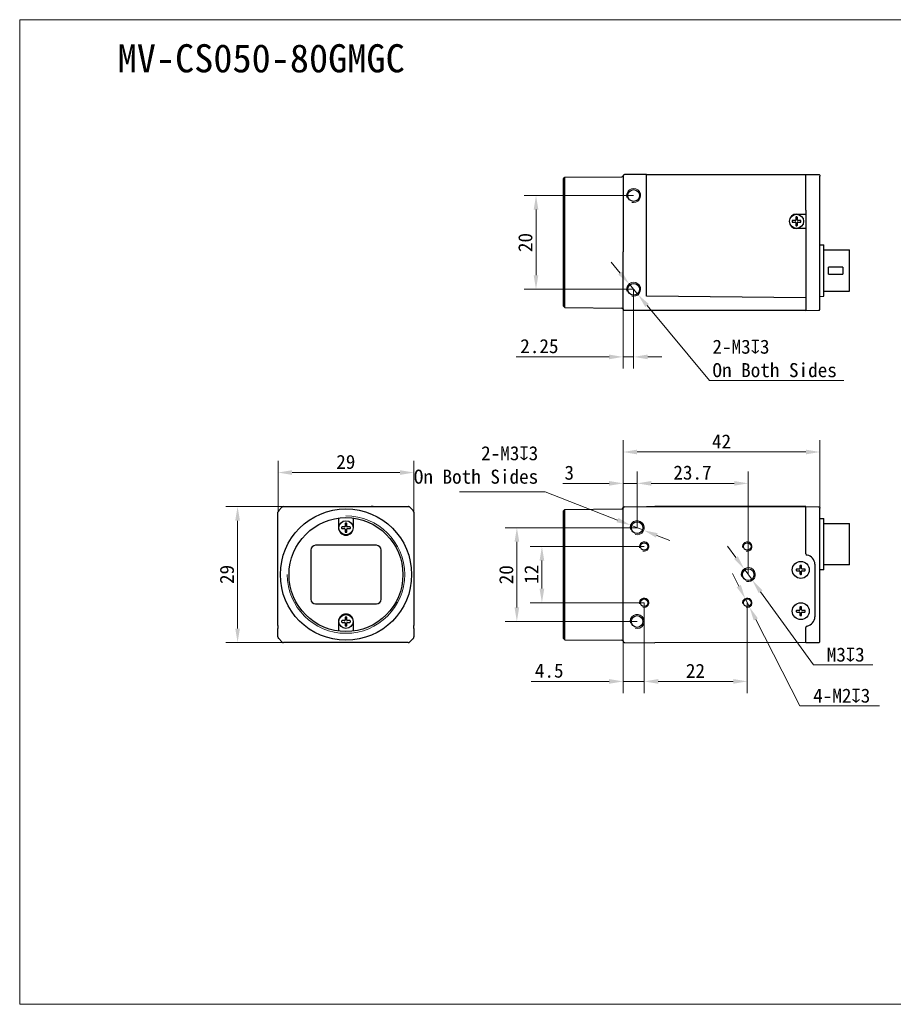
# Model space of a CAD drawing. Header units: millimetres. Extents: x 407 to 704, y 55 to 265.
# Tile 1 of 2: x 407 to 593, y 55 to 265. Entities that reach past the tile are written whole.
import ezdxf

# ---------------------------------------------------------------- set-up
doc = ezdxf.new("R2010")
doc.units = ezdxf.units.MM
doc.header["$LTSCALE"] = 16.335
doc.header["$PDMODE"] = 3
doc.header["$PDSIZE"] = 8
doc.layers.get('0').update_dxf_attribs({"linetype": 'CONTINUOUS'})
doc.layers.get('Defpoints').update_dxf_attribs({"linetype": 'CONTINUOUS'})
for name, color, linetype in [('00_COMPONENTS', 7, 'CONTINUOUS'), ('51__DRAFT_DIMS', 7, 'CONTINUOUS'), ('ASM_DXF_DIMENSION', 7, 'CONTINUOUS'), ('ASM_DXF_FORMAT', 7, 'CONTINUOUS'), ('D-01-35-26-0DXF_CONTINUOUS_LINE', 7, 'CONTINUOUS'), ('D-01-36-26-0DXF_CONTINUOUS_LINE', 7, 'CONTINUOUS')]:
    doc.layers.add(name, color=color, linetype=linetype)
doc.layers.add('AM_5', color=3, linetype='CONTINUOUS', lineweight=25)
doc.styles.get("Standard").update_dxf_attribs({"font": 'simfang.ttf'})
doc.dimstyles.new('DIMSTYLE_1', dxfattribs={"dimtxt": 3, "dimasz": 3, "dimexe": 2.5, "dimexo": 0, "dimgap": 0.75, "dimtad": 1, "dimdsep": 46, "dimtxsty": 'STANDARD', "dimblk": '_FILLED', "dimcen": 0.09, "dimclrd": 8, "dimclre": 8, "dimclrt": 7, "dimadec": 0, "dimazin": 0, "dimtp": 0.001, "dimtm": 0.001, "dimtfac": 1, "dimtofl": 0, "dimtmove": 0, "dimatfit": 3, "dimldrblk": '_FILLED', "dimfxl": 1, "dimtolj": 1, "dimlwd": 9, "dimlwe": 9, "dimarcsym": 0})
doc.dimstyles.new('DIMSTYLE_1$0', dxfattribs={"dimtxt": 3, "dimasz": 3, "dimexe": 2.5, "dimexo": 0, "dimgap": 0.75, "dimtad": 1, "dimdsep": 46, "dimtxsty": 'STANDARD', "dimblk": '_FILLED', "dimcen": 0.09, "dimclrd": 8, "dimclre": 8, "dimclrt": 7, "dimadec": 0, "dimazin": 0, "dimtp": 0.001, "dimtm": 0.001, "dimtfac": 1, "dimtofl": 0, "dimtmove": 0, "dimatfit": 3, "dimldrblk": '_FILLED', "dimfxl": 1, "dimtolj": 1, "dimlwd": 9, "dimlwe": 9, "dimarcsym": 0})
doc.dimstyles.new('DIMSTYLE_2', dxfattribs={"dimtxt": 3, "dimasz": 3, "dimexe": 2.5, "dimexo": 0, "dimtad": 1, "dimdec": 3, "dimdsep": 46, "dimtxsty": 'STANDARD', "dimblk": '_FILLED', "dimcen": 0.09, "dimclrd": 8, "dimclre": 8, "dimclrt": 7, "dimadec": 0, "dimazin": 0, "dimtp": 0.001, "dimtm": 0.001, "dimtfac": 1, "dimtdec": 3, "dimtmove": 0, "dimatfit": 2, "dimldrblk": '_FILLED', "dimfxl": 1, "dimtolj": 1, "dimlwd": 9, "dimlwe": 9, "dimarcsym": 0})

# ---------------------------------------------------------------- blocks, each defined once
blk = doc.blocks.new('_FILLED')
at = {"color": 0, "linetype": 'ByBlock'}
blk.add_solid([(0, 0), (-1, 0.167), (-1, -0.167)], dxfattribs=at)
blk = doc.blocks.new('*D145')
at = {"layer": 'D-01-35-26-0DXF_CONTINUOUS_LINE', "color": 8, "linetype": 'Continuous', "lineweight": 9}
for p, q in [((463.03, 161.32), (450.71, 161.32)), ((453.21, 158.32), (453.21, 135.32)), ((463.93, 132.32), (450.71, 132.32))]:
    blk.add_line(p, q, dxfattribs=at)
at = {"layer": 'Defpoints', "color": 0, "linetype": 'Continuous'}
for p in [(463.03, 161.32), (453.21, 132.32), (463.93, 132.32)]:
    blk.add_point(p, dxfattribs=at)
at = {"layer": 'D-01-35-26-0DXF_CONTINUOUS_LINE', "color": 8, "linetype": 'Continuous', "lineweight": 9, "xscale": 3, "yscale": 3, "zscale": 3}
for p, rotation in [((453.21, 161.32), 90), ((453.21, 132.32), 270)]:
    blk.add_blockref('_FILLED', p, dxfattribs=dict(at, rotation=rotation))
at = {"layer": 'D-01-35-26-0DXF_CONTINUOUS_LINE', "color": 7, "linetype": 'Continuous', "lineweight": 30, "insert": (449.42, 146.85), "char_height": 3, "attachment_point": 2, "rotation": 90}
blk.add_mtext('\\A1;29', dxfattribs=at)
blk = doc.blocks.new('*D146')
at = {"layer": 'D-01-35-26-0DXF_CONTINUOUS_LINE', "color": 8, "linetype": 'Continuous', "lineweight": 9}
for p, q in [((461.83, 160.11), (461.83, 171.08)), ((490.83, 160.11), (490.83, 171.08)), ((464.83, 168.58), (487.83, 168.58))]:
    blk.add_line(p, q, dxfattribs=at)
at = {"layer": 'Defpoints', "color": 0, "linetype": 'Continuous'}
for p in [(490.83, 168.58), (461.83, 160.11), (490.83, 160.11)]:
    blk.add_point(p, dxfattribs=at)
at = {"layer": 'D-01-35-26-0DXF_CONTINUOUS_LINE', "color": 8, "linetype": 'Continuous', "lineweight": 9, "xscale": 3, "yscale": 3, "zscale": 3, "rotation": 180}
blk.add_blockref('_FILLED', (461.83, 168.58), dxfattribs=at)
at = {"layer": 'D-01-35-26-0DXF_CONTINUOUS_LINE', "color": 8, "linetype": 'Continuous', "lineweight": 9, "xscale": 3, "yscale": 3, "zscale": 3}
blk.add_blockref('_FILLED', (490.83, 168.58), dxfattribs=at)
at = {"layer": 'D-01-35-26-0DXF_CONTINUOUS_LINE', "color": 7, "linetype": 'Continuous', "lineweight": 30, "insert": (476.29, 172.36), "char_height": 3, "attachment_point": 2}
blk.add_mtext('\\A1;29', dxfattribs=at)
blk = doc.blocks.new('*D147')
at = {"layer": '51__DRAFT_DIMS', "color": 8, "lineweight": 9}
for p, q in [((538.43, 156.82), (538.43, 168.78)), ((562.13, 146.82), (562.13, 168.78)), ((541.43, 166.28), (559.13, 166.28))]:
    blk.add_line(p, q, dxfattribs=at)
at = {"layer": 'Defpoints', "color": 0}
for p in [(562.13, 166.28), (538.43, 156.82), (562.13, 146.82)]:
    blk.add_point(p, dxfattribs=at)
at = {"layer": '51__DRAFT_DIMS', "color": 8, "lineweight": 9, "xscale": 3, "yscale": 3, "zscale": 3, "rotation": 180}
blk.add_blockref('_FILLED', (538.43, 166.28), dxfattribs=at)
at = {"layer": '51__DRAFT_DIMS', "color": 8, "lineweight": 9, "xscale": 3, "yscale": 3, "zscale": 3}
blk.add_blockref('_FILLED', (562.13, 166.28), dxfattribs=at)
at = {"layer": '51__DRAFT_DIMS', "color": 7, "insert": (550.23, 170.08), "char_height": 3, "attachment_point": 2}
blk.add_mtext('\\A1;23.7', dxfattribs=at)
blk = doc.blocks.new('*D148')
at = {"color": 8, "linetype": 'Continuous', "lineweight": 9}
for p, q in [((535.43, 160.96), (535.43, 168.78)), ((538.43, 156.82), (538.43, 168.78)), ((532.43, 166.28), (522.56, 166.28)), ((538.43, 166.28), (535.43, 166.28)), ((541.43, 166.28), (544.43, 166.28))]:
    blk.add_line(p, q, dxfattribs=at)
at = {"layer": 'Defpoints', "color": 0, "linetype": 'Continuous'}
for p in [(538.43, 166.28), (535.43, 160.96), (538.43, 156.82)]:
    blk.add_point(p, dxfattribs=at)
at = {"color": 8, "linetype": 'Continuous', "lineweight": 9, "xscale": 3, "yscale": 3, "zscale": 3}
blk.add_blockref('_FILLED', (535.43, 166.28), dxfattribs=at)
at = {"color": 8, "linetype": 'Continuous', "lineweight": 9, "xscale": 3, "yscale": 3, "zscale": 3, "rotation": 180}
blk.add_blockref('_FILLED', (538.43, 166.28), dxfattribs=at)
at = {"color": 7, "linetype": 'Continuous', "lineweight": 30, "insert": (524.97, 170.06), "char_height": 3, "attachment_point": 3}
blk.add_mtext('\\A1;3', dxfattribs=at)
blk = doc.blocks.new('*D149')
at = {"layer": '51__DRAFT_DIMS', "color": 8, "lineweight": 9}
for p, q in [((539.93, 140.82), (539.93, 121.54)), ((561.93, 140.82), (561.93, 121.54)), ((542.93, 124.04), (558.93, 124.04))]:
    blk.add_line(p, q, dxfattribs=at)
at = {"layer": 'Defpoints', "color": 0}
for p in [(539.93, 140.82), (561.93, 140.82), (561.93, 124.04)]:
    blk.add_point(p, dxfattribs=at)
at = {"layer": '51__DRAFT_DIMS', "color": 8, "lineweight": 9, "xscale": 3, "yscale": 3, "zscale": 3, "rotation": 180}
blk.add_blockref('_FILLED', (539.93, 124.04), dxfattribs=at)
at = {"layer": '51__DRAFT_DIMS', "color": 8, "lineweight": 9, "xscale": 3, "yscale": 3, "zscale": 3}
blk.add_blockref('_FILLED', (561.93, 124.04), dxfattribs=at)
at = {"layer": '51__DRAFT_DIMS', "color": 7, "insert": (550.87, 127.79), "char_height": 3, "attachment_point": 2}
blk.add_mtext('\\A1;22', dxfattribs=at)
blk = doc.blocks.new('*D150')
at = {"color": 8, "linetype": 'Continuous', "lineweight": 9}
for p, q in [((539.93, 140.82), (539.93, 121.54)), ((535.43, 134.41), (535.43, 121.54)), ((532.43, 124.04), (515.82, 124.04)), ((539.93, 124.04), (535.43, 124.04)), ((542.93, 124.04), (545.93, 124.04))]:
    blk.add_line(p, q, dxfattribs=at)
at = {"layer": 'Defpoints', "color": 0, "linetype": 'Continuous'}
for p in [(539.93, 140.82), (535.43, 134.41), (539.93, 124.04)]:
    blk.add_point(p, dxfattribs=at)
at = {"color": 8, "linetype": 'Continuous', "lineweight": 9, "xscale": 3, "yscale": 3, "zscale": 3}
blk.add_blockref('_FILLED', (535.43, 124.04), dxfattribs=at)
at = {"color": 8, "linetype": 'Continuous', "lineweight": 9, "xscale": 3, "yscale": 3, "zscale": 3, "rotation": 180}
blk.add_blockref('_FILLED', (539.93, 124.04), dxfattribs=at)
at = {"color": 7, "linetype": 'Continuous', "lineweight": 30, "insert": (522.73, 127.84), "char_height": 3, "attachment_point": 3}
blk.add_mtext('\\A1;4.5', dxfattribs=at)
blk = doc.blocks.new('*D151')
at = {"layer": '51__DRAFT_DIMS', "color": 8, "lineweight": 9}
for p, q in [((538.43, 156.82), (510.28, 156.82)), ((512.78, 153.82), (512.78, 139.82)), ((538.43, 136.82), (510.28, 136.82))]:
    blk.add_line(p, q, dxfattribs=at)
at = {"layer": 'Defpoints', "color": 0}
for p in [(538.43, 156.82), (512.78, 136.82), (538.43, 136.82)]:
    blk.add_point(p, dxfattribs=at)
at = {"layer": '51__DRAFT_DIMS', "color": 8, "lineweight": 9, "xscale": 3, "yscale": 3, "zscale": 3}
for p, rotation in [((512.78, 156.82), 90), ((512.78, 136.82), 270)]:
    blk.add_blockref('_FILLED', p, dxfattribs=dict(at, rotation=rotation))
at = {"layer": '51__DRAFT_DIMS', "color": 7, "insert": (509, 146.79), "char_height": 3, "attachment_point": 2, "rotation": 90}
blk.add_mtext('\\A1;20', dxfattribs=at)
blk = doc.blocks.new('*D152')
at = {"layer": '51__DRAFT_DIMS', "color": 8, "lineweight": 9}
for p, q in [((539.93, 152.82), (515.62, 152.82)), ((518.12, 143.82), (518.12, 149.82)), ((539.93, 140.82), (515.62, 140.82))]:
    blk.add_line(p, q, dxfattribs=at)
at = {"layer": 'Defpoints', "color": 0}
for p in [(518.12, 152.82), (539.93, 152.82), (539.93, 140.82)]:
    blk.add_point(p, dxfattribs=at)
at = {"layer": '51__DRAFT_DIMS', "color": 8, "lineweight": 9, "xscale": 3, "yscale": 3, "zscale": 3}
for p, rotation in [((518.12, 152.82), 90), ((518.12, 140.82), 270)]:
    blk.add_blockref('_FILLED', p, dxfattribs=dict(at, rotation=rotation))
at = {"layer": '51__DRAFT_DIMS', "color": 7, "insert": (514.37, 146.9), "char_height": 3, "attachment_point": 2, "rotation": 90}
blk.add_mtext('\\A1;12', dxfattribs=at)
blk = doc.blocks.new('*D155')
at = {"layer": 'AM_5', "color": 8, "lineweight": 9}
for p, q in [((535.43, 160.97), (535.43, 175.47)), ((577.43, 160.97), (577.43, 175.47))]:
    blk.add_line(p, q, dxfattribs=at)
at = {"layer": 'AM_5', "color": 8, "linetype": 'Continuous', "lineweight": 9}
blk.add_line((538.43, 172.97), (574.43, 172.97), dxfattribs=at)
at = {"layer": 'Defpoints', "color": 0}
for p in [(577.43, 172.97), (535.43, 160.97), (577.43, 160.97)]:
    blk.add_point(p, dxfattribs=at)
at = {"layer": 'AM_5', "color": 8, "lineweight": 9, "xscale": 3, "yscale": 3, "zscale": 3, "rotation": 180}
blk.add_blockref('_FILLED', (535.43, 172.97), dxfattribs=at)
at = {"layer": 'AM_5', "color": 8, "lineweight": 9, "xscale": 3, "yscale": 3, "zscale": 3}
blk.add_blockref('_FILLED', (577.43, 172.97), dxfattribs=at)
at = {"layer": 'AM_5', "color": 7, "insert": (556.43, 175.22), "char_height": 3, "attachment_point": 5}
blk.add_mtext('\\A1;42', dxfattribs=at)
blk = doc.blocks.new('*D156')
at = {"layer": '51__DRAFT_DIMS', "color": 8, "lineweight": 9}
for p, q in [((537.68, 227.67), (514.36, 227.67)), ((516.86, 224.67), (516.86, 210.67)), ((537.68, 207.67), (514.36, 207.67))]:
    blk.add_line(p, q, dxfattribs=at)
at = {"layer": 'Defpoints', "color": 0}
for p in [(537.68, 227.67), (516.86, 207.67), (537.68, 207.67)]:
    blk.add_point(p, dxfattribs=at)
at = {"layer": '51__DRAFT_DIMS', "color": 8, "lineweight": 9, "xscale": 3, "yscale": 3, "zscale": 3}
for p, rotation in [((516.86, 227.67), 90), ((516.86, 207.67), 270)]:
    blk.add_blockref('_FILLED', p, dxfattribs=dict(at, rotation=rotation))
at = {"layer": '51__DRAFT_DIMS', "color": 7, "insert": (513.07, 217.64), "char_height": 3, "attachment_point": 2, "rotation": 90}
blk.add_mtext('\\A1;20', dxfattribs=at)
blk = doc.blocks.new('*D157')
at = {"color": 8, "linetype": 'Continuous', "lineweight": 9}
for p, q in [((537.68, 207.67), (537.68, 190.75)), ((535.43, 205.54), (535.43, 190.75)), ((532.43, 193.25), (512.63, 193.25)), ((537.68, 193.25), (535.43, 193.25)), ((540.68, 193.25), (543.68, 193.25))]:
    blk.add_line(p, q, dxfattribs=at)
at = {"layer": 'Defpoints', "color": 0, "linetype": 'Continuous'}
for p in [(537.68, 207.67), (535.43, 205.54), (537.68, 193.25)]:
    blk.add_point(p, dxfattribs=at)
at = {"color": 8, "linetype": 'Continuous', "lineweight": 9, "xscale": 3, "yscale": 3, "zscale": 3}
blk.add_blockref('_FILLED', (535.43, 193.25), dxfattribs=at)
at = {"color": 8, "linetype": 'Continuous', "lineweight": 9, "xscale": 3, "yscale": 3, "zscale": 3, "rotation": 180}
blk.add_blockref('_FILLED', (537.68, 193.25), dxfattribs=at)
at = {"color": 7, "linetype": 'Continuous', "lineweight": 30, "insert": (521.66, 197.05), "char_height": 3, "attachment_point": 3}
blk.add_mtext('\\A1;2.25', dxfattribs=at)
blk = doc.blocks.new('*D158')
at = {"layer": 'ASM_DXF_DIMENSION', "color": 8, "linetype": 'Continuous', "lineweight": 9}
for p, q in [((559.49, 150.46), (557.73, 152.89)), ((561.25, 148.03), (563.01, 145.6)), ((564.77, 143.17), (576.04, 127.6)), ((588.72, 127.6), (576.04, 127.6))]:
    blk.add_line(p, q, dxfattribs=at)
at = {"layer": 'Defpoints', "color": 0}
for p in [(561.25, 148.03), (563.01, 145.6)]:
    blk.add_point(p, dxfattribs=at)
at = {"layer": 'ASM_DXF_DIMENSION', "color": 8, "linetype": 'ByBlock', "lineweight": 9, "xscale": 3, "yscale": 3, "zscale": 3}
for p, rotation in [((561.25, 148.03), 305.9015583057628), ((563.01, 145.6), 125.9015583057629)]:
    blk.add_blockref('_FILLED', p, dxfattribs=dict(at, rotation=rotation))
at = {"layer": 'ASM_DXF_DIMENSION', "color": 7, "lineweight": 15, "insert": (578.87, 131.26), "char_height": 3, "attachment_point": 1}
blk.add_mtext('\\A1;M{\\A1;3\\Fgdt|c134;x\\fFangSong|b0|i0|c134|p49;3}', dxfattribs=at)
blk = doc.blocks.new('*D159')
at = {"layer": 'ASM_DXF_DIMENSION', "color": 8, "linetype": 'Continuous', "lineweight": 9}
for p, q in [((560.11, 144.38), (558.74, 147.05)), ((561.47, 141.71), (562.38, 139.92)), ((563.75, 137.25), (573.15, 118.85)), ((590.1, 118.85), (573.15, 118.85))]:
    blk.add_line(p, q, dxfattribs=at)
at = {"layer": 'Defpoints', "color": 0}
for p in [(561.47, 141.71), (562.38, 139.92)]:
    blk.add_point(p, dxfattribs=at)
at = {"layer": 'ASM_DXF_DIMENSION', "color": 8, "linetype": 'ByBlock', "lineweight": 9, "xscale": 3, "yscale": 3, "zscale": 3}
for p, rotation in [((561.47, 141.71), 297.0607230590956), ((562.38, 139.92), 117.0607230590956)]:
    blk.add_blockref('_FILLED', p, dxfattribs=dict(at, rotation=rotation))
at = {"layer": 'ASM_DXF_DIMENSION', "color": 7, "lineweight": 15, "insert": (575.98, 122.51), "char_height": 3, "attachment_point": 1}
blk.add_mtext('\\A1;4-M{\\A1;2\\Fgdt|c134;x\\fFangSong|b0|i0|c134|p49;3}', dxfattribs=at)
blk = doc.blocks.new('*D161')
at = {"layer": 'ASM_DXF_DIMENSION', "color": 8, "linetype": 'Continuous', "lineweight": 9}
for p, q in [((534.8, 211.13), (532.88, 213.44)), ((536.72, 208.82), (538.64, 206.51)), ((540.55, 204.21), (553.86, 188.2)), ((582.53, 188.2), (553.86, 188.2))]:
    blk.add_line(p, q, dxfattribs=at)
at = {"layer": 'Defpoints', "color": 0}
for p in [(536.72, 208.82), (538.64, 206.51)]:
    blk.add_point(p, dxfattribs=at)
at = {"layer": 'ASM_DXF_DIMENSION', "color": 8, "linetype": 'ByBlock', "lineweight": 9, "xscale": 3, "yscale": 3, "zscale": 3}
for p, rotation in [((536.72, 208.82), 309.7388629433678), ((538.64, 206.51), 129.7388629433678)]:
    blk.add_blockref('_FILLED', p, dxfattribs=dict(at, rotation=rotation))
at = {"layer": 'ASM_DXF_DIMENSION', "color": 7, "lineweight": 15, "insert": (554.49, 196.93), "char_height": 3, "attachment_point": 1}
blk.add_mtext('\\A1;2-M{\\A1;3\\Fgdt|c134;x\\fFangSong|b0|i0|c134|p49;3\\POn Both Sides}', dxfattribs=at)

msp = doc.modelspace()

# ---------------------------------------------------------------- linework, layer by layer
at = {"layer": '00_COMPONENTS', "color": 7}
for p, q in [((535.436, 231.8958), (535.4361, 231.8963)), ((572.248, 223.0143), (572.248, 222.4481)), ((572.608, 222.4481), (572.608, 223.0143)), ((572.148, 222.3481), (571.5818, 222.3481)), ((571.5818, 221.9881), (572.148, 221.9881)), ((572.248, 221.8881), (572.248, 221.3218)), ((572.608, 221.3218), (572.608, 221.8881)), ((573.2742, 222.3481), (572.708, 222.3481)), ((572.708, 221.9881), (573.2742, 221.9881)), ((574.428, 206.4981), (574.4272, 206.4073)), ((535.4275, 203.467), (535.4276, 203.4612)), ((535.428, 203.477), (535.428, 203.4828)), ((577.115, 203.1915), (577.129, 203.1916)), ((577.1294, 203.1916), (577.1282, 203.1916)), ((577.129, 203.1916), (577.1376, 203.1917)), ((535.4361, 161.0436), (535.4325, 161.0263)), ((535.4351, 161.0395), (535.4345, 161.0367)), ((535.4356, 161.0416), (535.4349, 161.0382)), ((535.4354, 161.0408), (535.4361, 161.0435)), ((535.4358, 161.0425), (535.4361, 161.0434)), ((577.4279, 160.9832), (577.428, 160.9773)), ((476.1479, 157.6616), (476.1479, 157.0954)), ((476.5079, 157.0954), (476.5079, 157.6616)), ((476.0479, 156.9954), (475.4816, 156.9954)), ((475.4816, 156.6354), (476.0479, 156.6354)), ((476.1479, 156.5354), (476.1479, 155.9691)), ((476.5079, 155.9691), (476.5079, 156.5354)), ((477.1741, 156.9954), (476.6079, 156.9954)), ((476.6079, 156.6354), (477.1741, 156.6354)), ((461.852, 155.3654), (461.8519, 155.3654)), ((573.048, 147.9954), (572.4818, 147.9954)), ((572.4818, 147.6354), (573.048, 147.6354)), ((573.148, 148.6616), (573.148, 148.0954)), ((573.148, 147.5354), (573.148, 146.9691)), ((573.508, 148.0954), (573.508, 148.6616)), ((573.508, 146.9691), (573.508, 147.5354)), ((574.1742, 147.9954), (573.608, 147.9954)), ((573.608, 147.6354), (574.1742, 147.6354)), ((573.048, 139.1954), (572.4818, 139.1954)), ((572.4818, 138.8354), (573.048, 138.8354)), ((573.148, 139.8616), (573.148, 139.2954)), ((573.148, 138.7354), (573.148, 138.1691)), ((573.508, 139.2954), (573.508, 139.8616)), ((573.508, 138.1691), (573.508, 138.7354)), ((574.1742, 139.1954), (573.608, 139.1954)), ((573.608, 138.8354), (574.1742, 138.8354)), ((476.0479, 136.9954), (475.4816, 136.9954)), ((475.4816, 136.6354), (476.0479, 136.6354)), ((476.1479, 137.6616), (476.1479, 137.0954)), ((476.1479, 136.5354), (476.1479, 135.9691)), ((476.5079, 137.0954), (476.5079, 137.6616)), ((476.5079, 135.9691), (476.5079, 136.5354)), ((477.1741, 136.9954), (476.6079, 136.9954)), ((476.6079, 136.6354), (477.1741, 136.6354)), ((490.8037, 138.2653), (490.8038, 138.2654)), ((535.4325, 132.6045), (535.4361, 132.5873)), ((535.4361, 132.5873), (535.4356, 132.5892))]:
    msp.add_line(p, q, dxfattribs=at)
at = {"layer": '00_COMPONENTS', "color": 4}
msp.add_line((476.0479, 136.9954), (476.0479, 137.0245), dxfattribs=at)
at = {"layer": '00_COMPONENTS', "color": 7}
for points in [[(535.4325, 161.0262), (535.4333, 161.0306), (535.4341, 161.0348), (535.4349, 161.0382)], [(535.4338, 161.0333), (535.4331, 161.0293), (535.4325, 161.0263)], [(535.4338, 132.5974), (535.4331, 132.6015), (535.4325, 132.6045)], [(535.4325, 132.6045), (535.4333, 132.6001), (535.4341, 132.5959), (535.4349, 132.5925), (535.4354, 132.59)], [(535.4358, 132.5882), (535.4351, 132.5912), (535.4345, 132.594)]]:
    msp.add_lwpolyline(points, dxfattribs=at)
for centre, radius, start, end in [((535.7374, 231.8252), 0.3096, 168.591806, 169.235163), ((572.348, 223.0143), 0.1, 95.400537, 180), ((572.428, 222.1681), 0.95, 84.599463, 95.400537), ((572.508, 223.0143), 0.1, 0, 84.599463), ((572.428, 222.1681), 0.95, 174.599463, 185.400537), ((571.5818, 222.2481), 0.1, 90, 174.599463), ((571.5818, 222.0881), 0.1, 185.400537, 270), ((572.148, 222.4481), 0.1, 270, 0), ((572.148, 221.8881), 0.1, 0, 90), ((572.348, 221.3218), 0.1, 180, 264.599463), ((572.428, 222.1681), 0.95, 264.599463, 275.400537), ((572.508, 221.3218), 0.1, 275.400537, 0), ((572.708, 222.4481), 0.1, 180, 270), ((572.708, 221.8881), 0.1, 90, 180), ((573.2742, 222.2481), 0.1, 5.400537, 90), ((573.2742, 222.0881), 0.1, 270, 354.599463), ((572.428, 222.1681), 0.95, 354.599463, 5.400537), ((462.3305, 160.1079), 0.5027, 165.033075, 179.959707), ((462.3284, 160.1077), 0.5007, 145.034134, 149.973803), ((462.3291, 160.1073), 0.5015, 135.024712, 145.043164), ((463.0359, 160.8141), 0.5015, 124.963589, 134.975313), ((463.0353, 160.8127), 0.5027, 90.04029, 104.966887), ((535.7277, 160.9744), 0.2997, 170.015265, 180.005781), ((535.7287, 160.9744), 0.3007, 178.029562, 180.002594), ((535.7284, 160.9743), 0.3004, 170.03587, 178.017824), ((476.2479, 157.6616), 0.1, 95.400537, 180), ((476.3279, 156.8154), 0.95, 84.599463, 95.400537), ((476.4079, 157.6616), 0.1, 0, 84.599463), ((476.3279, 156.8154), 0.95, 174.599463, 185.400537), ((475.4816, 156.8954), 0.1, 90, 174.599463), ((475.4816, 156.7354), 0.1, 185.400537, 270), ((476.0479, 157.0954), 0.1, 270, 0), ((476.0479, 156.5354), 0.1, 0, 90), ((476.2479, 155.9691), 0.1, 180, 264.599463), ((476.3279, 156.8154), 0.95, 264.599463, 275.400537), ((476.4079, 155.9691), 0.1, 275.400537, 0), ((476.6079, 157.0954), 0.1, 180, 270), ((476.6079, 156.5354), 0.1, 90, 180), ((477.1741, 156.8954), 0.1, 5.400537, 90), ((477.1741, 156.7354), 0.1, 270, 354.599463), ((476.3279, 156.8154), 0.95, 354.599463, 5.400537), ((573.328, 147.8154), 0.95, 174.599463, 185.400537), ((572.4818, 147.8954), 0.1, 90, 174.599463), ((572.4818, 147.7354), 0.1, 185.400537, 270), ((573.048, 148.0954), 0.1, 270, 0), ((573.048, 147.5354), 0.1, 0, 90), ((573.248, 148.6616), 0.1, 95.400537, 180), ((573.328, 147.8154), 0.95, 84.599463, 95.400537), ((573.408, 148.6616), 0.1, 0, 84.599463), ((573.608, 148.0954), 0.1, 180, 270), ((573.608, 147.5354), 0.1, 90, 180), ((574.1742, 147.8954), 0.1, 5.400537, 90), ((574.1742, 147.7354), 0.1, 270, 354.599463), ((573.328, 147.8154), 0.95, 354.599463, 5.400537), ((573.248, 146.9691), 0.1, 180, 264.599463), ((573.328, 147.8154), 0.95, 264.599463, 275.400537), ((573.408, 146.9691), 0.1, 275.400537, 0), ((573.328, 139.0154), 0.95, 174.599463, 185.400537), ((572.4818, 139.0954), 0.1, 90, 174.599463), ((572.4818, 138.9354), 0.1, 185.400537, 270), ((573.048, 139.2954), 0.1, 270, 0), ((573.048, 138.7354), 0.1, 0, 90), ((573.248, 139.8616), 0.1, 95.400537, 180), ((573.328, 139.0154), 0.95, 84.599463, 95.400537), ((573.408, 139.8616), 0.1, 0, 84.599463), ((573.608, 139.2954), 0.1, 180, 270), ((573.608, 138.7354), 0.1, 90, 180), ((574.1742, 139.0954), 0.1, 5.400537, 90), ((574.1742, 138.9354), 0.1, 270, 354.599463), ((573.328, 139.0154), 0.95, 354.599463, 5.400537), ((476.3279, 136.8154), 0.95, 174.599463, 185.400537), ((475.4816, 136.8954), 0.1, 90, 174.599463), ((475.4816, 136.7354), 0.1, 185.400537, 270), ((476.0479, 137.0954), 0.1, 270, 0), ((476.0479, 136.5354), 0.1, 0, 90), ((476.2479, 137.6616), 0.1, 95.400537, 180), ((476.3279, 136.8154), 0.95, 84.599463, 95.400537), ((476.4079, 137.6616), 0.1, 0, 84.599463), ((476.6079, 137.0954), 0.1, 180, 270), ((476.6079, 136.5354), 0.1, 90, 180), ((477.1741, 136.8954), 0.1, 5.400537, 90), ((477.1741, 136.7354), 0.1, 270, 354.599463), ((476.3279, 136.8154), 0.95, 354.599463, 5.400537), ((573.248, 138.1691), 0.1, 180, 264.599463), ((573.328, 139.0154), 0.95, 264.599463, 275.400537), ((573.408, 138.1691), 0.1, 275.400537, 0), ((476.2479, 135.9691), 0.1, 180, 264.599463), ((476.3279, 136.8154), 0.95, 264.599463, 275.400537), ((476.4079, 135.9691), 0.1, 275.400537, 0), ((535.7296, 132.6564), 0.3016, 179.996738, 181.994019)]:
    msp.add_arc(centre, radius, start, end, dxfattribs=at)
at = {"layer": '00_COMPONENTS', "color": 4}
for centre, radius, start, end in [((535.1426, 203.468), 0.2854, 0.005766, 2.945615), ((535.7298, 160.9641), 0.3018, 178.065006, 179.997459), ((535.7298, 132.6666), 0.3018, 180.002541, 181.934994), ((535.4476, 132.6666), 0.0196, 179.94319, 193.897679)]:
    msp.add_arc(centre, radius, start, end, dxfattribs=at)
at = {"layer": '00_COMPONENTS', "color": 7}
msp.add_ellipse((482.1279, 161.3119), major_axis=(0.4, 0), ratio=0.00872687, start_param=-4.71238898, end_param=-3.14159265, dxfattribs=at)
at = {"layer": '00_COMPONENTS', "color": 4}
msp.add_open_spline([(535.4287, 203.4786), (535.4285, 203.4793), (535.4281, 203.4807), (535.428, 203.4821), (535.428, 203.4828)], degree=3, knots=[0, 0, 0, 0, 0.49871374, 1, 1, 1, 1], dxfattribs=at)
at = {"layer": 'ASM_DXF_DIMENSION', "color": 8, "linetype": 'Continuous', "lineweight": 9}
for p, q in [((500.5446, 164.4672), (518.7911, 164.4672)), ((534.2351, 158.4492), (518.7911, 164.4672)), ((539.8256, 156.2708), (537.0303, 157.36)), ((542.6209, 155.1815), (545.4162, 154.0923))]:
    msp.add_line(p, q, dxfattribs=at)
at = {"layer": 'ASM_DXF_FORMAT', "color": 7, "linetype": 'Continuous', "lineweight": 15}
for p, q in [((406.7343, 55.1704), (406.7343, 265.1704)), ((406.7343, 265.1704), (703.7343, 265.1704)), ((406.7343, 55.1704), (703.7343, 55.1704))]:
    msp.add_line(p, q, dxfattribs=at)
at = {"layer": 'D-01-35-26-0DXF_CONTINUOUS_LINE', "color": 7, "linetype": 'Continuous', "lineweight": 30}
for p, q in [((522.728, 231.2583), (523.028, 231.5599)), ((522.728, 204.0779), (522.728, 231.2583)), ((523.028, 231.5599), (535.1468, 231.6656)), ((523.028, 203.7763), (523.028, 231.5599)), ((540.428, 232.1681), (535.7222, 232.127)), ((540.428, 206.7948), (540.428, 232.1681)), ((540.428, 232.1681), (574.428, 232.1681)), ((574.428, 232.1681), (577.1368, 232.1444)), ((574.428, 224.5264), (574.428, 232.1681)), ((577.4286, 203.4859), (577.428, 231.8312)), ((572.428, 223.7181), (574.428, 223.7181)), ((574.428, 224.5264), (574.428, 219.8098)), ((574.428, 220.6181), (572.428, 220.6181)), ((574.428, 219.8098), (574.428, 206.4981)), ((577.428, 217.168), (578.228, 217.1679)), ((578.228, 206.1681), (578.228, 217.1679)), ((535.428, 203.4681), (535.428, 215.6834)), ((578.228, 216.093), (583.728, 216.093)), ((583.728, 207.243), (583.728, 216.093)), ((582.328, 212.418), (579.228, 212.418)), ((579.228, 210.918), (579.228, 212.418)), ((582.328, 212.418), (582.328, 210.918)), ((579.228, 210.918), (582.328, 210.918)), ((540.428, 206.1681), (540.428, 206.7948)), ((574.428, 205.8714), (540.428, 206.1681)), ((574.428, 206.4981), (574.428, 203.1681)), ((577.428, 206.168), (578.228, 206.1681)), ((578.228, 207.243), (583.728, 207.243)), ((522.728, 204.0779), (523.028, 203.7763)), ((523.028, 203.7763), (535.1386, 203.6706)), ((574.428, 203.1681), (535.728, 203.1681)), ((574.428, 203.1681), (577.1363, 203.1917)), ((461.8279, 135.9421), (461.8279, 160.1083)), ((461.9743, 160.4618), (462.6814, 161.1689)), ((463.035, 161.3154), (481.8162, 161.3154)), ((481.8712, 161.3154), (489.6207, 161.3154)), ((489.9743, 161.1689), (490.6814, 160.4618)), ((490.8279, 160.1083), (490.8279, 135.9421)), ((522.728, 160.4056), (523.028, 160.7072)), ((522.728, 133.2252), (522.728, 160.4056)), ((523.028, 160.7072), (535.1468, 160.8129)), ((523.028, 132.9236), (523.028, 160.7072)), ((535.428, 132.6666), (535.428, 160.9743)), ((535.7254, 161.2743), (542.2054, 161.3309)), ((540.428, 161.3154), (574.428, 161.3154)), ((574.428, 161.3284), (542.2054, 161.3309)), ((574.428, 151.2828), (574.428, 161.3284)), ((574.428, 161.3154), (577.1161, 161.2919)), ((577.428, 132.6534), (577.428, 160.9785)), ((474.7279, 158.8596), (474.7279, 156.8154)), ((477.9279, 156.8154), (477.9279, 158.8596)), ((577.428, 158.8155), (578.228, 158.8155)), ((578.228, 147.8155), (578.228, 158.8155)), ((578.228, 157.7405), (583.728, 157.7405)), ((583.728, 148.8905), (583.728, 157.7405)), ((468.8279, 152.0654), (468.8279, 141.5654)), ((482.8279, 153.0654), (469.8279, 153.0654)), ((483.8279, 141.5654), (483.8279, 152.0654)), ((576.328, 149.0179), (576.328, 137.8129)), ((578.228, 147.8155), (577.428, 147.8155)), ((583.728, 148.8905), (578.228, 148.8905)), ((469.8279, 140.5654), (482.8279, 140.5654)), ((474.7279, 136.8154), (474.7279, 134.7712)), ((477.9279, 134.7712), (477.9279, 136.8154)), ((461.8279, 135.9421), (461.8279, 135.3154)), ((461.8279, 133.5225), (461.8279, 135.3154)), ((490.8279, 135.3154), (490.8279, 135.9421)), ((490.8279, 135.3154), (490.8279, 133.5225)), ((574.428, 132.3023), (574.428, 135.5479)), ((461.9743, 133.1689), (462.6814, 132.4618)), ((489.6208, 132.3154), (463.035, 132.3154)), ((489.9743, 132.4618), (490.6814, 133.1689)), ((490.6462, 133.1344), (490.6465, 133.134)), ((522.728, 133.2252), (523.028, 132.9236)), ((523.028, 132.9236), (535.1468, 132.8178)), ((535.7254, 132.3564), (542.2054, 132.2999)), ((574.428, 132.3023), (542.2054, 132.2999)), ((574.428, 132.3154), (577.1363, 132.339)), ((577.1294, 132.3389), (577.1282, 132.3389))]:
    msp.add_line(p, q, dxfattribs=at)
msp.add_lwpolyline([(535.4283, 231.827, 0.01175048), (535.428, 231.8126), (535.428, 219.6527)], format="xyb", dxfattribs=at)
for points in [[(577.1376, 203.1917), (577.1406, 203.1918), (577.1447, 203.1919), (577.149, 203.1921), (577.1531, 203.1923), (577.1575, 203.1926), (577.1619, 203.193), (577.1664, 203.1935), (577.1709, 203.194), (577.1755, 203.1946), (577.1802, 203.1953), (577.1849, 203.1961), (577.1896, 203.197), (577.1944, 203.1979), (577.1992, 203.199), (577.204, 203.2001), (577.2089, 203.2014), (577.2138, 203.2027)], [(577.2138, 203.2027), (577.2186, 203.2041), (577.2235, 203.2056), (577.2284, 203.2072), (577.2333, 203.2089)], [(577.2333, 203.2089), (577.2382, 203.2107), (577.2431, 203.2126), (577.248, 203.2146), (577.2529, 203.2167), (577.2579, 203.219), (577.2628, 203.2213), (577.2678, 203.2238), (577.2728, 203.2264), (577.2778, 203.2291), (577.2828, 203.232), (577.2878, 203.235), (577.2928, 203.2381), (577.2978, 203.2414), (577.3028, 203.2448), (577.3078, 203.2484), (577.3128, 203.252), (577.3177, 203.2559), (577.3226, 203.2599), (577.3274, 203.264), (577.3322, 203.2682), (577.3369, 203.2726), (577.3416, 203.2771), (577.3462, 203.2817), (577.3507, 203.2865), (577.3551, 203.2914), (577.3594, 203.2964), (577.3637, 203.3016), (577.3678, 203.3069), (577.3719, 203.3123), (577.3759, 203.3179), (577.3797, 203.3236), (577.3835, 203.3294), (577.3871, 203.3353), (577.3906, 203.3413), (577.394, 203.3475), (577.3973, 203.3538), (577.4004, 203.3602), (577.4034, 203.3667), (577.4062, 203.3734), (577.4089, 203.3801), (577.4115, 203.3869), (577.4139, 203.3939), (577.4161, 203.4009), (577.4181, 203.408), (577.42, 203.4153), (577.4217, 203.4226), (577.4233, 203.43), (577.4246, 203.4374), (577.4258, 203.445), (577.4267, 203.4525), (577.4275, 203.4598), (577.428, 203.4668), (577.4284, 203.4735), (577.4285, 203.4794), (577.4286, 203.4844), (577.4286, 203.4859)], [(577.115, 132.3388), (577.129, 132.3389), (577.1375, 132.339), (577.1403, 132.3391), (577.1443, 132.3392), (577.1485, 132.3394), (577.1527, 132.3396), (577.1571, 132.3399), (577.1615, 132.3403), (577.166, 132.3407), (577.1705, 132.3413), (577.1751, 132.3419), (577.1798, 132.3426), (577.1845, 132.3434), (577.1893, 132.3442), (577.194, 132.3452), (577.1989, 132.3462), (577.2037, 132.3474), (577.2086, 132.3486), (577.2134, 132.3499)], [(577.2134, 132.3499), (577.2183, 132.3513), (577.2232, 132.3528), (577.2281, 132.3544), (577.233, 132.3561)], [(577.233, 132.3561), (577.2379, 132.3579), (577.2428, 132.3598), (577.2477, 132.3618), (577.2527, 132.3639), (577.2576, 132.3661), (577.2626, 132.3685), (577.2676, 132.371), (577.2726, 132.3736), (577.2776, 132.3763), (577.2826, 132.3791), (577.2876, 132.3821), (577.2926, 132.3853), (577.2977, 132.3886), (577.3027, 132.392), (577.3077, 132.3955), (577.3126, 132.3992), (577.3176, 132.4031), (577.3225, 132.4071), (577.3273, 132.4112), (577.3321, 132.4154), (577.3368, 132.4198), (577.3415, 132.4243), (577.3461, 132.429), (577.3506, 132.4337), (577.355, 132.4386), (577.3594, 132.4437), (577.3636, 132.4488), (577.3678, 132.4541), (577.3719, 132.4596), (577.3759, 132.4651), (577.3797, 132.4708), (577.3835, 132.4766), (577.3871, 132.4826), (577.3906, 132.4886), (577.394, 132.4948), (577.3973, 132.5011), (577.4004, 132.5075), (577.4034, 132.5141), (577.4063, 132.5207), (577.409, 132.5275), (577.4115, 132.5343), (577.4139, 132.5413), (577.4161, 132.5483), (577.4182, 132.5555), (577.4201, 132.5627), (577.4218, 132.57), (577.4233, 132.5775), (577.4246, 132.5849), (577.4258, 132.5924), (577.4267, 132.6), (577.4275, 132.6072), (577.428, 132.6142), (577.4284, 132.6209), (577.4286, 132.6268), (577.4286, 132.6318), (577.4286, 132.6332)]]:
    msp.add_lwpolyline(points, dxfattribs=at)
for centre, radius in [((537.678, 227.6681), 1.25), ((572.428, 222.1681), 1.5), ((537.678, 207.6681), 1.25), ((476.3279, 146.8154), 14), ((476.3279, 146.8154), 12.15), ((476.3279, 156.8154), 1.5), ((538.428, 156.8154), 1.25), ((539.928, 152.8154), 0.8), ((561.928, 152.8154), 0.8), ((573.328, 147.8154), 1.8), ((562.128, 146.8154), 1.25), ((562.128, 146.8154), 1.25), ((539.928, 140.8154), 0.8), ((561.928, 140.8154), 0.8), ((573.328, 139.0154), 1.8), ((476.3279, 136.8154), 1.5), ((538.428, 136.8154), 1.25)]:
    msp.add_circle(centre, radius, dxfattribs=at)
for centre, radius, start, end in [((535.1442, 231.9656), 0.3, 270.5, 346.647717), ((572.428, 222.1681), 1.55, 90.00003, 270), ((535.136, 203.3706), 0.3, 14.811149, 89.5), ((462.3279, 160.1083), 0.5, 135, 180), ((462.3267, 160.1088), 0.4987, 149.982819, 154.985146), ((463.035, 160.8154), 0.5, 90, 135), ((463.0352, 160.8152), 0.5003, 118.988703, 124.973501), ((463.0345, 160.8163), 0.499, 114.716341, 118.978215), ((489.6207, 160.8154), 0.5, 45, 90), ((489.6204, 160.8127), 0.5027, 75.033113, 89.95971), ((489.6213, 160.8165), 0.4987, 59.982848, 64.985188), ((489.6202, 160.8149), 0.5007, 55.034147, 59.973832), ((489.6198, 160.8141), 0.5015, 45.024711, 55.043176), ((490.3266, 160.1073), 0.5015, 34.963589, 44.975313), ((490.3279, 160.1083), 0.5, 0, 45), ((490.3277, 160.108), 0.5003, 28.982473, 34.973502), ((490.3288, 160.1087), 0.499, 24.710779, 28.971974), ((490.3252, 160.1079), 0.5027, 0.04029, 14.966908), ((535.1442, 161.1129), 0.3, 270.5, 346.647783), ((535.728, 160.9743), 0.3, 90.5, 180), ((476.3279, 156.8154), 1.6, 180, 0), ((469.8279, 152.0654), 1, 90, 180), ((482.8279, 152.0654), 1, 0, 90), ((574.728, 151.2828), 0.3, 180, 259.98459), ((574.328, 149.0179), 2, 0, 79.98459), ((469.8279, 141.5654), 1, 180, 270), ((482.8279, 141.5654), 1, 270, 0), ((476.3279, 136.8154), 1.6, 0, 180), ((574.328, 137.8129), 2, 280.01541, 0), ((574.728, 135.5479), 0.3, 100.01541, 180), ((462.3278, 133.5224), 0.4999, 179.994628, 225.003217), ((462.3307, 133.5243), 0.5033, 203.50677, 216.921415), ((463.0349, 132.8153), 0.5, 225, 270), ((463.0357, 132.8188), 0.5034, 248.429142, 262.013133), ((489.6208, 132.8153), 0.5, 270, 315), ((489.62, 132.819), 0.5036, 277.497384, 291.568173), ((490.3288, 133.5214), 0.4985, 315.007864, 320.022361), ((490.328, 133.5224), 0.4998, 315, 0.005409), ((490.3248, 133.5245), 0.5036, 322.32585, 336.48911), ((535.1442, 132.5178), 0.3, 13.352217, 89.5), ((535.7278, 132.6564), 0.2998, 179.995926, 269.5), ((577.1288, 132.6534), 0.2992, 358.07948, 359.997337)]:
    msp.add_arc(centre, radius, start, end, dxfattribs=at)
for points, knots in [([(535.6591, 232.1158), (535.5967, 232.0985), (535.4799, 232.0224), (535.4314, 231.8917), (535.4283, 231.827)], [0, 0, 0, 0, 0.50025921, 1, 1, 1, 1]), ([(577.2227, 232.1247), (577.2816, 232.1029), (577.3883, 232.0211), (577.428, 231.8927), (577.428, 231.83)], [0, 0, 0, 0, 0.5005752, 1, 1, 1, 1]), ([(535.428, 219.6527), (535.428, 218.9912), (535.4442, 217.6681), (535.428, 216.3449), (535.428, 215.6834)], [0, 0, 0, 0, 0.49999986, 1, 1, 1, 1]), ([(535.6614, 203.1789), (535.5971, 203.1961), (535.4768, 203.2748), (535.4293, 203.4105), (535.428, 203.477)], [0, 0, 0, 0, 0.50032783, 1, 1, 1, 1]), ([(577.2227, 161.272), (577.2807, 161.2505), (577.386, 161.1707), (577.4267, 161.045), (577.4279, 160.9832)], [0, 0, 0, 0, 0.50046422, 1, 1, 1, 1])]:
    msp.add_open_spline(points, degree=3, knots=knots, dxfattribs=at)
for points in [[(535.7398, 232.1272), (535.7126, 232.1269), (535.6853, 232.123), (535.6591, 232.1158)], [(577.1161, 232.1446), (577.1523, 232.1443), (577.1888, 232.1373), (577.2227, 232.1247)], [(535.7427, 203.1681), (535.7154, 203.1681), (535.6878, 203.1718), (535.6614, 203.1789)], [(577.1161, 161.2919), (577.1523, 161.2916), (577.1888, 161.2846), (577.2227, 161.272)]]:
    msp.add_open_spline(points, degree=3, dxfattribs=at)
at = {"layer": 'D-01-36-26-0DXF_CONTINUOUS_LINE', "color": 7, "linetype": 'Continuous', "lineweight": 15}
for centre, radius, start, end in [((537.6779, 227.6681), 1.4999, 270, 195.960245), ((537.6785, 227.6736), 1.5055, 255.59615, 269.978647), ((537.6779, 207.6681), 1.4999, 270, 195.960245), ((537.6785, 207.6736), 1.5055, 255.59615, 269.978647), ((476.3279, 146.8154), 12.52, 180, 90), ((538.428, 156.8154), 1.5, 255, 195), ((539.928, 152.8154), 1, 255, 195), ((561.928, 152.8154), 1, 255, 195), ((562.128, 146.8154), 1.5, 255, 195), ((539.928, 140.8154), 1, 255, 195), ((561.928, 140.8154), 1, 255, 195), ((538.428, 136.8154), 1.5, 255, 195)]:
    msp.add_arc(centre, radius, start, end, dxfattribs=at)

# ---------------------------------------------------------------- block references
at = {"layer": 'ASM_DXF_DIMENSION', "color": 8, "linetype": 'Continuous', "lineweight": 9, "xscale": 3, "yscale": 3, "zscale": 3}
for p, rotation in [((537.0303, 157.36), 338.7108052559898), ((539.8256, 156.2708), 158.7108052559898)]:
    msp.add_blockref('_FILLED', p, dxfattribs=dict(at, rotation=rotation))

# ---------------------------------------------------------------- texts
at = {"insert": (427.6305, 259.9418), "char_height": 6, "attachment_point": 1}
msp.add_mtext_dynamic_manual_height_columns('MV-CS050-80GMGC', width=133.666855, gutter_width=1, heights=[0], dxfattribs=at)
at = {"layer": 'ASM_DXF_DIMENSION', "color": 7, "lineweight": 15, "insert": (517.3275, 174.2065), "char_height": 3, "attachment_point": 3}
msp.add_mtext('\\A1;2-M3{\\Fgdt|c134;x}3\\POn Both Sides', dxfattribs=at)

# ---------------------------------------------------------------- dimensions: what is measured, and where the dimension line sits
at = {"color": 7, "linetype": 'Continuous', "lineweight": 30}
for base, p1, p2, picture, middle in [((537.678, 193.2498), (535.428, 205.5386), (537.678, 207.6681), '*D157', (517.523, 193.2498)), ((538.428, 166.2751), (535.428, 160.9641), (538.428, 156.8154), '*D148', (524.1401, 166.2751)), ((539.928, 124.0364), (535.428, 134.4149), (539.928, 140.8154), '*D150', (519.6487, 124.0364))]:
    dim = msp.add_linear_dim(base=base, p1=p1, p2=p2, dimstyle='DIMSTYLE_1', override={"dimtofl": 1}, dxfattribs=at)
    dim.commit()
    dim.dimension.update_dxf_attribs({"geometry": picture, "text_midpoint": middle, "dimtype": 160})
at = {"layer": '51__DRAFT_DIMS', "color": 4}
for base, p1, p2, angle, picture, middle in [((516.8574, 207.6681), (537.678, 227.6681), (537.678, 207.6681), 270, '*D156', (516.8574, 217.6417)), ((512.7845, 136.8154), (538.428, 156.8154), (538.428, 136.8154), 270, '*D151', (512.7845, 146.789)), ((518.1243, 152.8154), (539.928, 140.8154), (539.928, 152.8154), 90, '*D152', (518.1243, 146.9003))]:
    dim = msp.add_linear_dim(base=base, p1=p1, p2=p2, angle=angle, dimstyle='DIMSTYLE_1', dxfattribs=at)
    dim.commit()
    dim.dimension.update_dxf_attribs({"geometry": picture, "text_midpoint": middle, "dimtype": 160})
for base, p1, p2, picture, middle in [((562.128, 166.2751), (538.428, 156.8154), (562.128, 146.8154), '*D147', (550.2282, 166.2751)), ((561.928, 124.0364), (539.928, 140.8154), (561.928, 140.8154), '*D149', (550.8723, 124.0364))]:
    dim = msp.add_linear_dim(base=base, p1=p1, p2=p2, dimstyle='DIMSTYLE_1', dxfattribs=at)
    dim.commit()
    dim.dimension.update_dxf_attribs({"geometry": picture, "text_midpoint": middle, "dimtype": 160})
at = {"layer": 'AM_5'}
dim = msp.add_linear_dim(base=(577.428, 172.9743), p1=(535.428, 160.9743), p2=(577.428, 160.9743), dimstyle='DIMSTYLE_1$0', dxfattribs=at)
dim.commit()
dim.dimension.update_dxf_attribs({"geometry": '*D155', "text_midpoint": (556.428, 175.2243)})
at = {"layer": 'ASM_DXF_DIMENSION', "color": 7, "linetype": 'Continuous', "lineweight": 15}
for p1, p2, text, picture, middle in [((536.719, 208.8215), (538.6369, 206.5146), '2-M{\\A1;<>\\Fgdt|c134;x\\fFangSong|b0|i0|c134|p49;3\\POn Both Sides}', '*D161', (568.5109, 188.1999)), ((561.2484, 148.0304), (563.0076, 145.6003), 'M{\\A1;<>\\Fgdt|c134;x\\fFangSong|b0|i0|c134|p49;3}', '*D158', (583.7943, 127.5988)), ((561.473, 141.7059), (562.3829, 139.9248), '4-M{\\A1;<>\\Fgdt|c134;x\\fFangSong|b0|i0|c134|p49;3}', '*D159', (583.04, 118.8472))]:
    dim = msp.add_diameter_dim_2p(p1=p1, p2=p2, text=text, dimstyle='DIMSTYLE_2', override={"dimtih": 1, "dimtoh": 1, "dimpost": '<>', "dimtxsty": 'STANDARD'}, dxfattribs=at)
    dim.commit()
    dim.dimension.update_dxf_attribs({"geometry": picture, "text_midpoint": middle, "dimtype": 163})
at = {"layer": 'D-01-35-26-0DXF_CONTINUOUS_LINE', "color": 7, "linetype": 'Continuous', "lineweight": 30}
dim = msp.add_linear_dim(base=(490.8279, 168.5779), p1=(461.8279, 160.1083), p2=(490.8279, 160.1083), dimstyle='DIMSTYLE_1', dxfattribs=at)
dim.commit()
dim.dimension.update_dxf_attribs({"geometry": '*D146', "text_midpoint": (476.2898, 168.5779), "dimtype": 160})
dim = msp.add_linear_dim(base=(453.2058, 132.3154), p1=(463.035, 161.3154), p2=(463.9274, 132.3154), angle=270, dimstyle='DIMSTYLE_1', dxfattribs=at)
dim.commit()
dim.dimension.update_dxf_attribs({"geometry": '*D145', "text_midpoint": (453.2058, 146.8535), "dimtype": 160})

doc.saveas('drawing.dxf')
